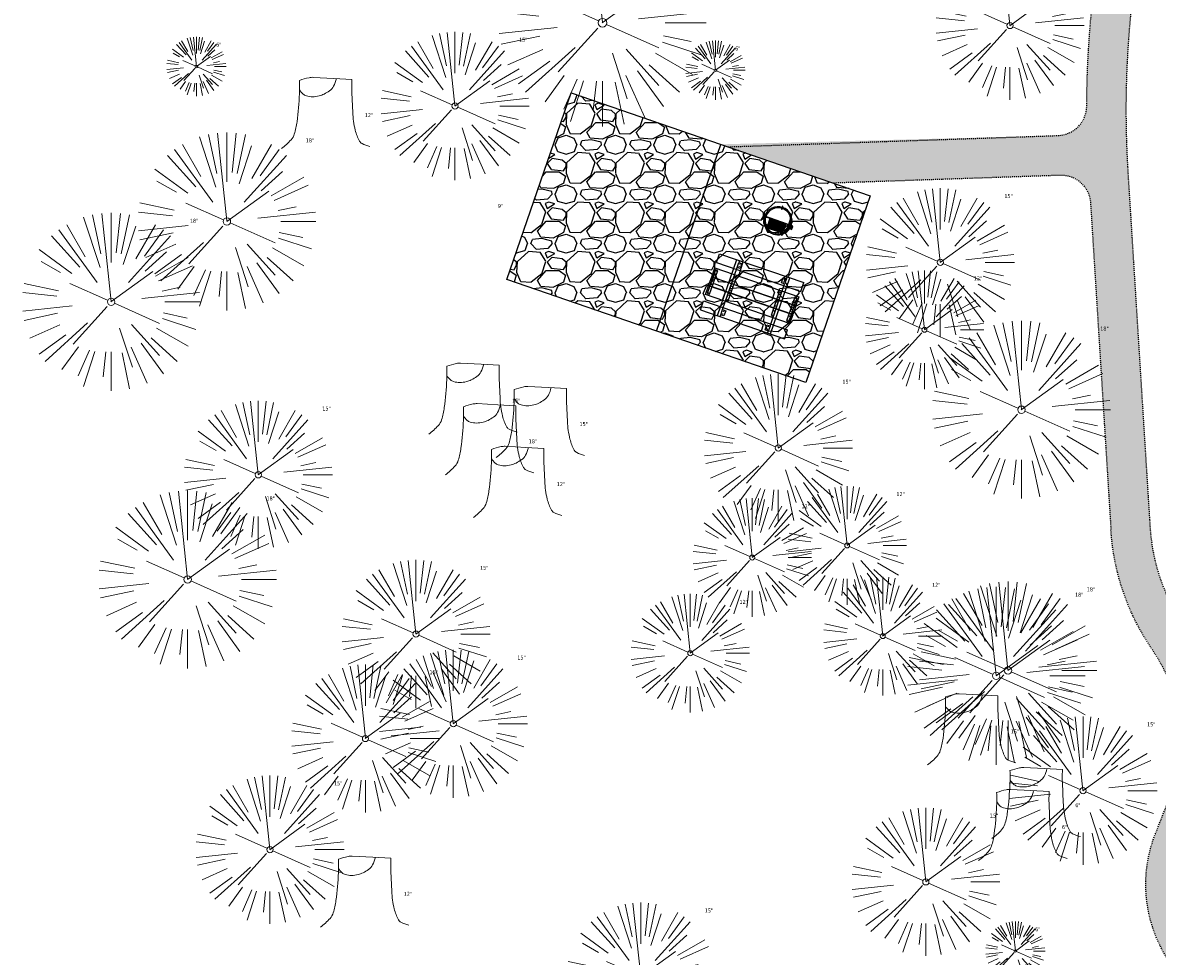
# Model space of a CAD drawing. Header units: feet. Extents: x 1133447 to 1140710, y 647622 to 649877.
# Tile 23 of 84: x 1134325 to 1134440, y 648928 to 649022. Entities that reach past the tile are written whole.
import ezdxf

# ---------------------------------------------------------------- set-up
doc = ezdxf.new("R2010")
doc.units = ezdxf.units.FT
doc.header["$MEASUREMENT"] = 0
doc.linetypes.add('RAD', pattern=[0.13, 0.08, -0.05])
for name, color, linetype, lineweight in [('-ANGLE-IRON', 8, 'Continuous', 25), ('V-SITE-VEGE', 8, 'Continuous', 18), ('V-SITE-VEGE-TEXT', 8, 'Continuous', 18)]:
    doc.layers.add(name, color=color, linetype=linetype, lineweight=lineweight)
for name, color, linetype in [('-BOLTS-LAGS-SCREWS', 7, 'Continuous'), ('-CONCRETE', 9, 'Continuous'), ('-HARDWARE', 7, 'Continuous'), ('-TIMBER', 5, 'Continuous'), ('C-CAMPSITE-PADS', 6, 'Continuous'), ('C-SWLK-GRVL', 6, 'RAD'), ('C-SWLK-GRVL-PATT', 8, 'Continuous'), ('G-XREF', 7, 'Continuous')]:
    doc.layers.add(name, color=color, linetype=linetype)
doc.styles.add('SEI-Dim & Leader', font='tahoma.ttf')
pattern_1 = [(228.012787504, (3.6, 5), (-40.00000000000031, -45.00000000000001), [0.67268, -66.5954402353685]), (184.969740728, (3.15, 4.5), (59.99999999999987, 5.000000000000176), [1.15434, -114.27962380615]), (132.510447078, (2, 4.4), (50.00000000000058, -54.99999999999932), [0.8139400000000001, -80.5801629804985]), (267.273689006, (0.05, 3.15), (5.000000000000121, 100.0000000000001), [1.05119, -104.067790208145]), (292.833654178, (0, 2.1), (-24.99999999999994, 60.00000000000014), [1.030775, -102.0468656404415]), (357.273689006, (0.4, 1.15), (-100.0000000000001, 5.000000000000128), [1.05119, -104.067790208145]), (37.6942404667, (1.45, 1.1), (-64.99999999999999, -49.99999999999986), [1.390145, -137.62424274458]), (72.2553283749, (2.55, 1.95), (35.00000000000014, 110), [1.31244, -129.9316074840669]), (121.429565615, (2.95, 3.2), (-40.0000000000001, 64.99999999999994), [1.05475, -104.420365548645]), (175.236358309, (2.4, 4.1), (54.99999999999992, -5.00000000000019), [1.20416, -59.0038128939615]), (222.397437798, (1.2, 4.2), (-59.99999999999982, -54.99999999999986), [1.55724, -154.1668750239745]), (138.814074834, (5, 3.1), (-35.00000000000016, 30), [0.5315049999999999, -52.61922406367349]), (171.46923439, (4.600000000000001, 3.45), (64.99999999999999, -9.999999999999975), [1.011185, -100.107557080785]), (225, (3.6, 3.6), (-5.551115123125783e-16, -4.999999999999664), [0.707105, -6.3639628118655]), (203.198590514, (3.25, 4.2), (24.99999999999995, 9.999999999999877), [0.38079, -37.6980755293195]), (291.801409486, (2.9, 4.050000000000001), (-4.99999999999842, 15.00000000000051), [0.538515, -26.3873090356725]), (30.96375653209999, (3.1, 3.55), (15.00000000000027, 9.999999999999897), [0.874645, -28.2801144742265]), (161.565051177, (3.85, 4), (10.00000000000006, -4.999999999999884), [0.632455, -15.178933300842]), (16.389540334, (0, 4.050000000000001), (49.99999999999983, 15.00000000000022), [0.886, -87.714225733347]), (70.3461759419, (0.8500000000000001, 4.3), (-20.0000000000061, -55.00000000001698), [0.7433049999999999, -73.58703873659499]), (293.198590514, (3.85, 5), (-9.999999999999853, 24.99999999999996), [0.761575, -37.3172905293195]), (343.610459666, (4.149999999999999, 4.3), (-49.99999999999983, 15.00000000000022), [0.8859999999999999, -87.71422573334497]), (339.44395478, (0, 0.95), (-25.00000000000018, 10.00000000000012), [0.8543999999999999, -41.86561872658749]), (294.775140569, (0.8, 0.65), (-25.00000000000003, 55.00000000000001), [0.71589, -70.87321531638]), (66.8014094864, (3.9, 0), (9.999999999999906, 24.99999999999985), [0.761575, -37.3172905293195]), (17.3540246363, (4.2, 0.7000000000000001), (-64.99999999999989, -19.99999999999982), [0.838155, -82.97711807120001]), (69.44395478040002, (1.45, 0), (-10.00000000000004, -24.99999999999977), [0.4272, -42.29281872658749]), (101.309932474, (3.6, 0), (-4.999999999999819, 20.00000000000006), [0.25495, -25.240147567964]), (165.963756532, (3.55, 0.25), (14.99999999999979, -5.000000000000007), [1.030775, -19.5847531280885]), (186.009005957, (2.55, 0.5), (50.00000000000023, 4.999999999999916), [0.9552499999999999, -94.56961587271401]), (303.690067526, (3.1, 3.1), (-4.999999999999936, 9.999999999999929), [0.7211099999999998, -17.30664637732]), (353.157226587, (3.5, 2.5), (85.00000000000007, -10.00000000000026), [1.25897, -124.6378131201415]), (60.9453959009, (4.75, 2.35), (-19.99999999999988, -34.99999999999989), [0.51478, -50.963370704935]), (90, (5, 2.8), (-4.999999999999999, 5), [0.3, -4.699999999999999]), (120.256437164, (2.45, 0.65), (20.00000000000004, -35.00000000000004), [0.69462, -68.76759994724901]), (48.01278750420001, (2.1, 1.25), (40, 44.99999999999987), [1.34536, -65.92276023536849]), (0, (3, 2.25), (5, 5), [1.3, -3.7]), (325.3048464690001, (4.3, 2.25), (50.0000000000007, -34.99999999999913), [0.7905699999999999, -78.26637150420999]), (254.054604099, (4.95, 1.8), (-5.000000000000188, -20.00000000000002), [0.72801, -35.6725394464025]), (207.645975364, (4.75, 1.1), (-94.99999999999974, -50.00000000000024), [1.185325, -117.347370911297]), (175.42607874, (3.7, 0.55), (-64.99999999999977, 5.000000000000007), [1.253995, -124.1453670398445])]

# ---------------------------------------------------------------- blocks, each defined once
blk = doc.blocks.new('V-SITE-VEGE-Coniferious Tree 2')
at = {"color": 0, "linetype": 'ByBlock'}
for p, q in [((-0.0003172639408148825, 0.0025937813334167), (-0.05229705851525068, 0.4972664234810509)), ((-3.601054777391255e-05, 0.2219193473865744), (-3.601054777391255e-05, 0.5000060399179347)), ((0.02890183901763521, 0.2753366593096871), (0.05222503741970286, 0.4972664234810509)), ((-0.06264093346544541, 0.1926377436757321), (-0.1545378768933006, 0.4755369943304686)), ((-0.0574950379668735, 0.2703678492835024), (-0.1039851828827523, 0.4890788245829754)), ((0.0571938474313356, 0.2692740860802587), (0.1039131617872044, 0.4890788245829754)), ((-0.07913071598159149, 0.1088658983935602), (-0.2939353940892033, 0.4045257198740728)), ((-0.1460065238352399, 0.2528363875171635), (-0.2500390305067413, 0.4330260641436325)), ((0.06850648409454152, 0.2109817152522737), (0.1382469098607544, 0.425630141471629)), ((0.139142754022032, 0.2410654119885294), (0.2499670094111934, 0.4330260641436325)), ((0.1868724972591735, 0.2572635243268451), (0.2938633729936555, 0.4045257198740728)), ((-0.1756943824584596, 0.1950752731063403), (-0.3346129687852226, 0.3715878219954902)), ((0.09777767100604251, 0.108636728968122), (0.3345409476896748, 0.3715878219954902)), ((-0.2201011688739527, 0.1598873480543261), (-0.4045617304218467, 0.2938993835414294)), ((0.1919663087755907, 0.1728666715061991), (0.3115823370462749, 0.2805763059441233)), ((-0.2844040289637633, 0.1641894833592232), (-0.393144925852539, 0.2269610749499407)), ((0.2487690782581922, 0.143647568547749), (0.4329900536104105, 0.2500030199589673)), ((-0.0009318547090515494, -0.0006770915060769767), (0.2349564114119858, 0.1707208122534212)), ((0.2658942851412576, 0.1183972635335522), (0.4567507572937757, 0.2033670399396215)), ((-0.2961437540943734, 0.06292784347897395), (-0.4891148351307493, 0.1039491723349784)), ((-0.01992166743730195, 0.008854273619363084), (-0.2318825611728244, 0.1032199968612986)), ((0.2872695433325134, 0.06106323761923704), (0.3884790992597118, 0.08257391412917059)), ((-0.3060292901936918, 0.03215663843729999), (-0.4973024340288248, 0.05226104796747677)), ((0.173080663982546, 0.01818771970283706), (0.497230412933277, 0.05226104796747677)), ((0.3024988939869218, 0), (0.4999700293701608, 0)), ((-0.2182782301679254, -0.02292736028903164), (-0.4973024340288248, -0.05226104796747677)), ((-0.02300503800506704, -0.02554197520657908), (-0.2137781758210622, -0.2373882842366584)), ((0.01849546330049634, -0.008260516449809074), (0.2719985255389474, -0.1211160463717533)), ((-0.302185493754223, -0.0642195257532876), (-0.4891148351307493, -0.1039491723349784)), ((0.2891445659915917, -0.09395946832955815), (0.4755009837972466, -0.1545018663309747)), ((0.2936342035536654, -0.06241742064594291), (0.4274066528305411, -0.09084484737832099)), ((-0.2881436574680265, -0.1282723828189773), (-0.4568227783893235, -0.2033670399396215)), ((-0.1320480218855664, -0.1188660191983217), (-0.3716238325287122, -0.3345769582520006)), ((0.04781873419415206, -0.1473038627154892), (0.1192466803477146, -0.3671294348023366)), ((0.1143820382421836, -0.1271057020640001), (0.2718110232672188, -0.301920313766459)), ((0.2555295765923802, -0.1475434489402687), (0.4329900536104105, -0.2500030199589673)), ((-0.254528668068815, -0.1848980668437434), (-0.4045617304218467, -0.2938993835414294)), ((0.2253521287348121, -0.2029399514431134), (0.3715518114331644, -0.3345769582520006)), ((-0.1842986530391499, -0.2536176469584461), (-0.2766747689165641, -0.3807650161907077)), ((-0.1213812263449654, -0.2725449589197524), (-0.1855903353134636, -0.4167758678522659)), ((0.1131111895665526, -0.2541280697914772), (0.2033310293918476, -0.4567867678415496)), ((0.1688618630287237, -0.2324611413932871), (0.2938633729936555, -0.4045257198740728)), ((-0.09098502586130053, -0.2799408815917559), (-0.1545378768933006, -0.4755369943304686)), ((-0.02966136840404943, -0.2817638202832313), (-0.04434904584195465, -0.4216092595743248)), ((-3.601054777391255e-05, -0.2817638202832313), (-3.601054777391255e-05, -0.5000060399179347)), ((0.06104806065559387, -0.2873055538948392), (0.1039131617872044, -0.4890788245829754))]:
    blk.add_line(p, q, dxfattribs=at)
blk.add_circle((-3.601054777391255e-05, 0), 0.02083358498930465)
blk = doc.blocks.new('V-SITE-VEGE-Stump')
for points in [[(-0.122905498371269, -0.01429599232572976, 0.05261256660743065), (-0.09863241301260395, 0.007697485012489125, 0.1061947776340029), (-0.09053039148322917, 0.02191696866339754, 0.04486152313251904), (-0.08374707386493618, 0.05273626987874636, 0.02007395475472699), (-0.07764030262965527, 0.1228815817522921, 0.01167487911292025), (-0.07732468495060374, 0.1363966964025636, 0.007866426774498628), (-0.07764030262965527, 0.1564565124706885)], [(-0.07764030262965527, 0.1564565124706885, -0.02766804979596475), (-0.05341885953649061, 0.1633605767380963, -0.0679781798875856), (-0.04316680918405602, 0.1642506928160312), (0.008593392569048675, 0.1616126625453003), (0.05395851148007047, 0.1590945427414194)], [(0.01506844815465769, 0.161253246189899, -0.08286378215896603), (0.008147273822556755, 0.1419669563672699, -0.1113242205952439), (-0.002098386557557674, 0.130555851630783, -0.03931328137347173), (-0.01592715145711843, 0.1222882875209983, -0.04919659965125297), (-0.02797848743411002, 0.1177254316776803, -0.06600187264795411), (-0.0446681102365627, 0.1155126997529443, -0.07018691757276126), (-0.06035359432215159, 0.1177254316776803, -0.1148593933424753), (-0.06850904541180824, 0.1222766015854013, -0.0759377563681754), (-0.07734269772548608, 0.1331671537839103)], [(0.05395851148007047, 0.1590945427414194, 0.004334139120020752), (0.05376627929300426, 0.1369184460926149, 0.00834373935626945), (0.05395851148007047, 0.1253997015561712), (0.05605689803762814, 0.07623641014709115, 0.04625247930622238), (0.06241632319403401, 0.03170819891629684, 0.06962485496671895), (0.07334360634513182, 0.00381048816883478, 0.1497246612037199), (0.07941695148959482, -0.001975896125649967, 0.05852299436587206), (0.09922370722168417, -0.009139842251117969)]]:
    blk.add_lwpolyline(points, format="xyb")
blk = doc.blocks.new('C_XBASE-PACTOLA_02403811')
at = {"layer": 'V-SITE-VEGE'}
for name, p, xscale, yscale, zscale in [('V-SITE-VEGE-Coniferious Tree 2', (1134383.723, 649022.379), 20.99974632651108, 20.99974632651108, 20.99974632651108), ('V-SITE-VEGE-Coniferious Tree 2', (1134424.956, 649022.09), 14.99981880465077, 14.99981880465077, 14.99981880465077), ('V-SITE-VEGE-Coniferious Tree 2', (1134368.792, 649013.945), 14.99981880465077, 14.99981880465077, 14.99981880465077), ('V-SITE-VEGE-Stump', (1134356.185, 649010.228), 40.31522404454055, 40.31522404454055, 40.31522404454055), ('V-SITE-VEGE-Coniferious Tree 2', (1134345.715, 649002.263), 17.99978256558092, 17.99978256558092, 17.99978256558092), ('V-SITE-VEGE-Coniferious Tree 2', (1134417.906, 648998.121), 14.99981880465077, 14.99981880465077, 14.99981880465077), ('V-SITE-VEGE-Coniferious Tree 2', (1134333.998, 648994.125), 17.99978256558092, 17.99978256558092, 17.99978256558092), ('V-SITE-VEGE-Coniferious Tree 2', (1134426.119, 648983.206), 17.99978256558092, 17.99978256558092, 17.99978256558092), ('V-SITE-VEGE-Stump', (1134371.09, 648981.304), 40.31522404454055, 40.31522404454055, 40.31522404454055), ('V-SITE-VEGE-Coniferious Tree 2', (1134401.517, 648979.326), 14.99981880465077, 14.99981880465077, 14.99981880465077), ('V-SITE-VEGE-Stump', (1134377.914, 648978.945), 40.31522404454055, 40.31522404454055, 40.31522404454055), ('V-SITE-VEGE-Coniferious Tree 2', (1134348.886, 648976.617), 14.99981880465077, 14.99981880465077, 14.99981880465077), ('V-SITE-VEGE-Stump', (1134372.779, 648977.201), 40.31522404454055, 40.31522404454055, 40.31522404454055), ('V-SITE-VEGE-Stump', (1134375.612, 648972.882), 40.31522404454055, 40.31522404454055, 40.31522404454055), ('V-SITE-VEGE-Coniferious Tree 2', (1134341.741, 648966.022), 17.99978256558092, 17.99978256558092, 17.99978256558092), ('V-SITE-VEGE-Coniferious Tree 2', (1134364.848, 648960.497), 14.99981880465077, 14.99981880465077, 14.99981880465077), ('V-SITE-VEGE-Coniferious Tree 2', (1134423.563, 648956.27), 17.99978256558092, 17.99978256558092, 17.99978256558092), ('V-SITE-VEGE-Coniferious Tree 2', (1134424.761, 648956.816), 17.99978256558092, 17.99978256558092, 17.99978256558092), ('V-SITE-VEGE-Coniferious Tree 2', (1134368.621, 648951.415), 14.99981880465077, 14.99981880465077, 14.99981880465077), ('V-SITE-VEGE-Coniferious Tree 2', (1134359.734, 648949.923), 14.99981880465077, 14.99981880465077, 14.99981880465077), ('V-SITE-VEGE-Stump', (1134421.559, 648947.832), 40.31522404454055, 40.31522404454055, 40.31522404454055), ('V-SITE-VEGE-Coniferious Tree 2', (1134432.351, 648944.648), 14.99981880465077, 14.99981880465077, 14.99981880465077), ('V-SITE-VEGE-Stump', (1134428.088, 648940.371), 40.31522404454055, 40.31522404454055, 40.31522404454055), ('V-SITE-VEGE-Coniferious Tree 2', (1134350.068, 648938.683), 14.99981880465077, 14.99981880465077, 14.99981880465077), ('V-SITE-VEGE-Stump', (1134426.739, 648938.156), 40.31522404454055, 40.31522404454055, 40.31522404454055), ('V-SITE-VEGE-Coniferious Tree 2', (1134416.445, 648935.418), 14.99981880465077, 14.99981880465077, 14.99981880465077), ('V-SITE-VEGE-Stump', (1134360.129, 648931.407), 40.31522404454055, 40.31522404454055, 40.31522404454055), ('V-SITE-VEGE-Coniferious Tree 2', (1134387.592, 648925.814), 14.99981880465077, 14.99981880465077, 14.99981880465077)]:
    blk.add_blockref(name, p, dxfattribs=dict(at, xscale=xscale, yscale=yscale, zscale=zscale))
at = {"layer": 'V-SITE-VEGE', "rotation": 8.537736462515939e-07}
for p, xscale, yscale, zscale in [((1134342.631, 649017.949), 5.999927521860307, 5.999927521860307, 5.999927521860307), ((1134395.156, 649017.566), 5.999927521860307, 5.999927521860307, 5.999927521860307), ((1134416.306, 648991.299), 11.99985504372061, 11.99985504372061, 11.99985504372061), ((1134408.483, 648969.464), 11.99985504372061, 11.99985504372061, 11.99985504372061), ((1134398.875, 648968.241), 11.99985504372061, 11.99985504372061, 11.99985504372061), ((1134412.086, 648960.284), 11.99985504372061, 11.99985504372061, 11.99985504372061), ((1134392.604, 648958.559), 11.99985504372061, 11.99985504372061, 11.99985504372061), ((1134425.508, 648928.418), 5.999927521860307, 5.999927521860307, 5.999927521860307)]:
    blk.add_blockref('V-SITE-VEGE-Coniferious Tree 2', p, dxfattribs=dict(at, xscale=xscale, yscale=yscale, zscale=zscale))
at = {"layer": 'V-SITE-VEGE-TEXT', "char_height": 0.4, "attachment_point": 7, "style": 'SEI-Dim & Leader'}
for s, insert in [('15"', (1134375.271453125, 649020.445)), ('6"', (1134344.62278125, 649019.949)), ('6"', (1134397.14778125, 649019.566)), ('12"', (1134359.662594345, 649012.828)), ('18"', (1134353.69034375, 649010.263)), ('15"', (1134424.385453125, 649004.621)), ('9"', (1134373.130671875, 649003.624)), ('18"', (1134341.97334375, 649002.125)), ('12"', (1134421.2895625, 648996.299)), ('18"', (1134434.09434375, 648991.206)), ('15"', (1134407.996453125, 648985.826)), ('15"', (1134374.567594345, 648983.904)), ('15"', (1134355.365453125, 648983.117)), ('15"', (1134381.391594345, 648981.5449999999)), ('18"', (1134376.256594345, 648979.801)), ('12"', (1134379.089594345, 648975.482)), ('18"', (1134349.71634375, 648974.022)), ('12"', (1134413.4665625, 648974.464)), ('12"', (1134403.8585625, 648973.241)), ('15"', (1134371.327453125, 648966.997)), ('12"', (1134417.0695625, 648965.284)), ('18"', (1134431.53834375, 648964.27)), ('18"', (1134432.73634375, 648964.816)), ('12"', (1134397.5875625, 648963.559)), ('15"', (1134375.100453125, 648957.915)), ('15"', (1134366.213453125, 648956.423)), ('15"', (1134425.036594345, 648950.432)), ('15"', (1134438.830453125, 648951.148)), ('15"', (1134356.547453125, 648945.183)), ('6"', (1134431.565594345, 648942.971)), ('15"', (1134422.924453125, 648941.918)), ('6"', (1134430.216594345, 648940.7559999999)), ('12"', (1134363.606594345, 648934.007)), ('15"', (1134394.071453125, 648932.314)), ('6"', (1134427.49978125, 648930.418))]:
    blk.add_mtext(s, dxfattribs=dict(at, insert=insert))
blk = doc.blocks.new('10FT_Precast Table')
at = {"layer": '-ANGLE-IRON'}
for p, q in [((-28.53399626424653, 27.12499979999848), (-28.53399626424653, 33.62500020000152)), ((-28.53399626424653, 33.62500020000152), (-24.53403626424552, 33.62500020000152)), ((-24.53403626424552, 33.62500020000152), (-24.53403626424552, 27.12499979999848)), ((28.46604333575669, 27.12499979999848), (28.46604333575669, 33.62500020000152)), ((28.46604333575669, 33.62500020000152), (32.4660033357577, 33.62500020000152)), ((32.4660033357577, 33.62500020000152), (32.4660033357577, 27.12499979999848)), ((-49.49999999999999, 15.84066587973), (-52.49999999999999, 15.84066587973)), ((-52.49999999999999, 15.84066587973), (-52.49999999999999, -14.65933416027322)), ((-49.49999999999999, -14.65933416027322), (-49.49999999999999, 15.84066587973)), ((-24.53403626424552, 27.12499979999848), (-28.53399626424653, 27.12499979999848)), ((-25.53399626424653, 15.8406658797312), (-28.53399626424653, 15.8406658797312)), ((-28.53399626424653, 15.8406658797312), (-28.53399626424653, -14.65933416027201)), ((-25.53399626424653, -14.65933416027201), (-25.53399626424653, 15.8406658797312)), ((32.4660033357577, 27.12499979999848), (28.46604333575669, 27.12499979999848)), ((32.4660033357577, 15.84066587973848), (29.4660033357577, 15.84066587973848)), ((29.4660033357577, 15.84066587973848), (29.4660033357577, -14.65933416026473)), ((32.4660033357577, -14.65933416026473), (32.4660033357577, 15.84066587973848)), ((52.50000000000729, 15.8406658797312), (49.50000000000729, 15.8406658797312)), ((49.50000000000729, 15.8406658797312), (49.50000000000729, -14.65933416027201)), ((52.50000000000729, -14.65933416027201), (52.50000000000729, 15.8406658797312)), ((-52.49999999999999, -14.65933416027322), (-49.49999999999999, -14.65933416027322)), ((-28.53399626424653, -14.65933416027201), (-25.53399626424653, -14.65933416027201)), ((-28.53399626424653, -33.62500019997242), (-28.53399626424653, -27.12499979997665)), ((-28.53399626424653, -27.12499979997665), (-24.53403626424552, -27.12499979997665)), ((-24.53403626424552, -27.12499979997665), (-24.53403626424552, -33.62500019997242)), ((28.46604333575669, -33.62500019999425), (28.46604333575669, -27.1249997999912)), ((28.46604333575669, -27.1249997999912), (32.4660033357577, -27.1249997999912)), ((29.4660033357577, -14.65933416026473), (32.4660033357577, -14.65933416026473)), ((32.4660033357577, -27.1249997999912), (32.4660033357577, -33.62500019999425)), ((49.50000000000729, -14.65933416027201), (52.50000000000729, -14.65933416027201)), ((-24.53403626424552, -33.62500019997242), (-28.53399626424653, -33.62500019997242)), ((32.4660033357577, -33.62500019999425), (28.46604333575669, -33.62500019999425))]:
    blk.add_line(p, q, dxfattribs=at)
at = {"layer": '-BOLTS-LAGS-SCREWS'}
for centre in [(-26.53401626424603, 32.12500020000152), (-26.53401626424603, 28.62499979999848), (30.46602333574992, 32.12500020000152), (30.46602333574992, 28.62499979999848), (-50.99999999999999, 14.84066987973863), (-27.03399626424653, 14.84066987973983), (30.9660033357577, 14.84066987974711), (51.00000000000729, 14.84066987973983), (-50.99999999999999, 9.340670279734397), (-50.99999999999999, 3.340670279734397), (-27.03399626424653, 9.340670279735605), (-27.03399626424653, 3.340670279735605), (30.9660033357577, 9.34067027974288), (30.9660033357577, 3.340670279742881), (51.00000000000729, 9.340670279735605), (51.00000000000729, 3.340670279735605), (-50.99999999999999, -2.159338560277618), (-50.99999999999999, -8.159338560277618), (-50.99999999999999, -13.65933816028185), (-27.03399626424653, -2.15933856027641), (-27.03399626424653, -8.15933856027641), (-27.03399626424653, -13.65933816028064), (30.9660033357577, -2.159338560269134), (30.9660033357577, -8.159338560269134), (30.9660033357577, -13.65933816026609), (51.00000000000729, -2.15933856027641), (51.00000000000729, -8.15933856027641), (51.00000000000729, -13.65933816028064), (-26.53401626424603, -28.62499979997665), (-26.53401626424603, -32.12500019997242), (30.46602333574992, -28.6249997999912), (30.46602333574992, -32.12500019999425)]:
    blk.add_circle(centre, 0.15625000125, dxfattribs=at)
at = {"layer": '-CONCRETE'}
for p, q in [((-32.03399630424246, -35.99999999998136), (-32.03399630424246, 35.99999999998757)), ((-28.53399626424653, 35.99999999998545), (-28.53399626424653, 33.62500020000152)), ((32.4660033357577, 36), (32.4660033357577, 33.62500020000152)), ((35.96600337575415, -35.99999999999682), (35.96600337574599, 35.99999999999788)), ((-28.53399626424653, -27.12499979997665), (-28.53399626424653, 27.12499979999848)), ((32.4660033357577, -27.1249997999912), (32.4660033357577, 27.12499979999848)), ((-28.53399626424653, -35.99999999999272), (-28.53399626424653, -33.62500019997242)), ((32.4660033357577, -33.62500019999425), (32.4660033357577, -36))]:
    blk.add_line(p, q, dxfattribs=at)
at = {"layer": '-TIMBER'}
for p, q in [((-53.99999999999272, 24.74999999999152), (-54, 35.99999999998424)), ((-54, 35.99999999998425), (54, 36.0000000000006)), ((54.00000000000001, 24.75000000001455), (54.00000000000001, 36)), ((-54, 24.74999999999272), (53.99999999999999, 24.74999999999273)), ((-53.99999999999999, 6.465667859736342), (-53.99999999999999, 17.71566785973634)), ((-53.99999999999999, 17.71566785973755), (54, 17.71566785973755)), ((54.00000000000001, 17.71566785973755), (54.00000000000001, 6.46566785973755)), ((-53.99999999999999, 6.46566785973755), (54, 6.46566785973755)), ((-53.99999999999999, -5.034336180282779), (-53.99999999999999, 6.215667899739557)), ((-53.99999999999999, 6.215667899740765), (54, 6.215667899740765)), ((54.00000000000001, 6.215667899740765), (54.00000000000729, -5.034336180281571)), ((54.00000000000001, -5.034336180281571), (-53.99999999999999, -5.034336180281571)), ((-53.99999999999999, -16.53433614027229), (-53.99999999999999, -5.28433614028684)), ((54.00000000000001, -5.284336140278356), (-53.99999999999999, -5.284336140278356)), ((54.00000000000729, -5.28433614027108), (54.00000000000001, -16.53433614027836)), ((54.00000000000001, -16.53433614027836), (-53.99999999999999, -16.53433614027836)), ((-54, -35.99999999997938), (-53.99999999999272, -24.74999999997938)), ((-54, -24.74999999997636), (53.99999999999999, -24.75000000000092)), ((54.00000000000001, -36), (54.00000000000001, -24.75)), ((-54, -35.99999999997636), (53.99999999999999, -36.00000000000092))]:
    blk.add_line(p, q, dxfattribs=at)
blk = doc.blocks.new('*X439')
at = {"color": 0}
for p, q in [((146.0622026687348, 353.5980429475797), (146.1426743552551, 353.6785146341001)), ((146.0622026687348, 352.8909361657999), (146.8122026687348, 353.6409361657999)), ((146.0622026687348, 352.5373827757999), (146.8122026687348, 353.2873827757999)), ((146.0622026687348, 351.8302759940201), (146.8122026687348, 352.5802759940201)), ((146.0622026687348, 351.4767226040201), (146.8122026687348, 352.2267226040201)), ((146.0622026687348, 350.7696158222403), (146.8122026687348, 351.5196158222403)), ((146.3246548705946, 350.6785146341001), (146.8122026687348, 351.1660624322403))]:
    blk.add_line(p, q, dxfattribs=at)
blk = doc.blocks.new('Pilot Rocks FS-30_18_PA')
at = {"layer": '-HARDWARE'}
for p, q in [((-8.817777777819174, 0.04421580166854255), (-17.86666666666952, 0.04421580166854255)), ((-17.86666666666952, 0.04421580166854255), (-12.77892653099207, 0.04421580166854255)), ((-10.20000000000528, 0.04421580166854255), (10.19999999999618, 0.04421580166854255)), ((8.817777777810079, 0.04421580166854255), (17.86666666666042, 0.04421580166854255)), ((12.77892653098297, 0.04421580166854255), (17.86666666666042, 0.04421580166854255)), ((-18.93333333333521, -4.555784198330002), (-18.93333333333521, -1.355784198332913)), ((-18.93333333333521, -1.355784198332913), (-18.86666666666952, -1.355784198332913)), ((-18.86666666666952, -1.355784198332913), (-18.86666666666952, -0.9557841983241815)), ((-18.86666666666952, -1.355784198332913), (-18.86666666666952, -0.9557841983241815)), ((-18.20000000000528, -1.355784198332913), (-18.20000000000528, -0.9557841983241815)), ((-18.20000000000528, -0.9557841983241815), (-18.20000000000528, -1.355784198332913)), ((-18.20000000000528, -1.355784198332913), (-18.13333333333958, -1.355784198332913)), ((-18.13333333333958, -1.355784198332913), (-18.13333333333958, -4.555784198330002)), ((-8.817777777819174, -0.6224508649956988), (-17.86666666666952, -0.6224508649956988)), ((-13.33940419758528, -0.6224508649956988), (-17.86666666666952, -0.6224508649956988)), ((-10.20000000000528, -0.6224508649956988), (10.19999999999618, -0.6224508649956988)), ((-10.20000000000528, -0.6224508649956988), (-10.20000000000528, -11.31238912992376)), ((-10.20000000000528, -11.31238912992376), (-10.20000000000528, -14.84572246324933)), ((-10.20000000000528, -13.68324198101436), (-10.20000000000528, -14.84572246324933)), ((-9.533333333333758, -0.6224508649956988), (-9.533333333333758, -11.31238912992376)), ((-9.533333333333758, -11.31238912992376), (-9.533333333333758, -14.84572246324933)), ((-9.533333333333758, -11.64572246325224), (9.533333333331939, -11.64572246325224)), ((-9.533333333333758, -12.31238912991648), (9.533333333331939, -12.31238912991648)), ((-8.817777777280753, -0.6224508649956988), (-8.817777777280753, -11.64572246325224)), ((-8.284444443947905, -0.6224508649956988), (-8.284444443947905, -11.64572246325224)), ((-7.502222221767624, -0.6224508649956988), (-7.502222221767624, -11.64572246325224)), ((-6.9688888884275, -0.6224508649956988), (-6.9688888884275, -11.64572246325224)), ((-6.18666666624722, -0.6224508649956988), (-6.18666666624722, -11.64572246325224)), ((-5.653333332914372, -0.6224508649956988), (-5.653333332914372, -11.64572246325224)), ((-4.871111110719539, -0.6224508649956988), (-4.871111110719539, -11.64572246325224)), ((-4.337777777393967, -0.6224508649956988), (-4.337777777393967, -11.64572246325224)), ((-3.555555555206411, -0.6224508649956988), (-3.555555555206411, -11.64572246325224)), ((-3.022222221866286, -0.6224508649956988), (-3.022222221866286, -11.64572246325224)), ((-2.23999999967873, -0.6224508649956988), (-2.23999999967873, -11.64572246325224)), ((-1.706666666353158, -0.6224508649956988), (-1.706666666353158, -11.64572246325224)), ((-0.9244444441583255, -0.6224508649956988), (-0.9244444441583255, -11.64572246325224)), ((-0.3911111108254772, -0.6224508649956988), (-0.3911111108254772, -11.64572246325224)), ((0.3911111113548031, -0.6224508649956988), (0.3911111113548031, -11.64572246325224)), ((0.9244444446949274, -0.6224508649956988), (0.9244444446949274, -11.64572246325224)), ((1.706666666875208, -0.6224508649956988), (1.706666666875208, -11.64572246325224)), ((2.240000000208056, -0.6224508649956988), (2.240000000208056, -11.64572246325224)), ((3.022222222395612, -0.6224508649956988), (3.022222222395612, -11.64572246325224)), ((3.555555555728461, -0.6224508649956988), (3.555555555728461, -11.64572246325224)), ((4.337777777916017, -0.6224508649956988), (4.337777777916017, -11.64572246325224)), ((4.871111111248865, -0.6224508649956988), (4.871111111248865, -11.64572246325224)), ((5.653333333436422, -0.6224508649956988), (5.653333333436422, -11.64572246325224)), ((6.18666666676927, -0.6224508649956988), (6.18666666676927, -11.64572246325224)), ((6.968888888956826, -0.6224508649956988), (6.968888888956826, -11.64572246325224)), ((7.502222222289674, -0.6224508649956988), (7.502222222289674, -11.64572246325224)), ((8.28444444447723, -0.6224508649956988), (8.28444444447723, -11.64572246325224)), ((8.817777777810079, -0.6224508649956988), (8.817777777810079, -11.64572246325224)), ((17.86666666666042, -0.6224508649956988), (8.817777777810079, -0.6224508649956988)), ((9.533333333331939, -0.6224508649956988), (9.533333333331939, -11.31238912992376)), ((9.533333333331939, -11.31238912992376), (9.533333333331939, -14.84572246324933)), ((10.19999999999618, -0.6224508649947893), (10.19999999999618, -11.31238912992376)), ((10.19999999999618, -11.31238912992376), (10.19999999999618, -14.84572246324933)), ((10.19999999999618, -14.84572246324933), (10.19999999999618, -13.68324198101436)), ((18.13333333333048, -4.555784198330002), (18.13333333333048, -1.355784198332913)), ((18.13333333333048, -1.355784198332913), (18.19999999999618, -1.355784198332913)), ((18.93333333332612, -4.555784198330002), (18.13333333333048, -4.555784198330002)), ((18.19999999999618, -1.355784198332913), (18.19999999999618, -0.9557841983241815)), ((18.19999999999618, -1.355784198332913), (18.19999999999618, -0.9557841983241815)), ((18.86666666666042, -1.355784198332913), (18.86666666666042, -0.9557841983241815)), ((18.86666666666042, -0.9557841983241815), (18.86666666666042, -1.355784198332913)), ((18.86666666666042, -1.355784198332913), (18.93333333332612, -1.355784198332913)), ((18.93333333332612, -1.355784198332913), (18.93333333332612, -4.555784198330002)), ((-9.533333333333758, -14.84572246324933), (-9.533333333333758, -14.47618734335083)), ((9.533333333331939, -14.47618734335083), (9.533333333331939, -14.84572246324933))]:
    blk.add_line(p, q, dxfattribs=at)
at = {"layer": '-HARDWARE', "flags": 128}
for points in [[(0.04426932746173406, 18.18944163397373, 1), (-0.6223972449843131, 18.18908719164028), (-0.6206959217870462, 14.98908764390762, 1), (0.04597065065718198, 14.98944208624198), (0.04426932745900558, 18.18944163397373)], [(-11.77825193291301, -8.933957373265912, -1), (-11.29140720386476, -9.3893985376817), (-13.47752479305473, -11.72625323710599, -1), (-13.96436952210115, -11.27081207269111), (-11.77825193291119, -8.93395737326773)], [(11.77825193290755, -8.933957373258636, 1), (11.29140720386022, -9.389398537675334), (13.47752479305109, -11.72625323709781, 1), (13.96436952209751, -11.27081207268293), (11.77825193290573, -8.933957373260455)]]:
    blk.add_lwpolyline(points, format="xyb", dxfattribs=at)
at = {"layer": '-HARDWARE'}
for points in [[(-18.93333333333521, -4.555784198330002), (-18.93333333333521, -1.355784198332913), (-18.13333333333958, -1.355784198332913), (-18.13333333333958, -4.555784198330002)], [(-7.502222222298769, -11.64572246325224), (-8.28444444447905, -11.64572246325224), (-8.28444444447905, -0.6224508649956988), (-7.502222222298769, -0.6224508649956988)], [(-6.186666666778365, -11.64572246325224), (-6.968888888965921, -11.64572246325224), (-6.968888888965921, -0.6224508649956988), (-6.186666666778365, -0.6224508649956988)], [(-4.87111111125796, -11.64572246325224), (-5.653333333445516, -11.64572246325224), (-5.653333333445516, -0.6224508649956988), (-4.87111111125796, -0.6224508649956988)], [(-3.555555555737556, -11.64572246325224), (-4.337777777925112, -11.64572246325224), (-4.337777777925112, -0.6224508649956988), (-3.555555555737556, -0.6224508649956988)], [(-2.240000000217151, -11.64572246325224), (-3.022222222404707, -11.64572246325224), (-3.022222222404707, -0.6224508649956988), (-2.240000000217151, -0.6224508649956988)], [(-0.9244444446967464, -11.64572246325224), (-1.706666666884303, -11.64572246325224), (-1.706666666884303, -0.6224508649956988), (-0.9244444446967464, -0.6224508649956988)], [(-0.3911111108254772, -11.64572246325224), (0.3911111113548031, -11.64572246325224), (0.3911111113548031, -0.6224508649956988), (-0.3911111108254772, -0.6224508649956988)], [(0.9244444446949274, -11.64572246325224), (1.706666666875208, -11.64572246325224), (1.706666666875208, -0.6224508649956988), (0.9244444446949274, -0.6224508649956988)], [(2.240000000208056, -11.64572246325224), (3.022222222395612, -11.64572246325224), (3.022222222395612, -0.6224508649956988), (2.240000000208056, -0.6224508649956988)], [(3.555555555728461, -11.64572246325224), (4.337777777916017, -11.64572246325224), (4.337777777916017, -0.6224508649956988), (3.555555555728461, -0.6224508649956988)], [(4.871111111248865, -11.64572246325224), (5.653333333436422, -11.64572246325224), (5.653333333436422, -0.6224508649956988), (4.871111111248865, -0.6224508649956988)], [(6.18666666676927, -11.64572246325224), (6.968888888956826, -11.64572246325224), (6.968888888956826, -0.6224508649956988), (6.18666666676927, -0.6224508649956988)], [(7.502222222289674, -11.64572246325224), (8.28444444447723, -11.64572246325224), (8.28444444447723, -0.6224508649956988), (7.502222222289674, -0.6224508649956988)], [(18.93333333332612, -4.555784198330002), (18.93333333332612, -1.355784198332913), (18.13333333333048, -1.355784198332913), (18.13333333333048, -4.555784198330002)]]:
    blk.add_lwpolyline(points, close=True, dxfattribs=at)
for centre, radius, start, end in [((0, 9.094947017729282e-13), 17.06666666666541, 0.1484403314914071, 179.8515596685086), ((0, 0), 15.73333333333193, 0.1610200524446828, 179.8389799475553), ((-17.86666666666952, -0.9557841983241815), 1, 90, 180), ((-17.86666666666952, -0.9557841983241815), 1, 90, 180), ((17.86666666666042, -0.9557841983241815), 1, 0, 90), ((17.86666666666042, -0.9557841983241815), 1, 0, 90), ((-17.86666666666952, -0.9557841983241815), 0.3333333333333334, 90, 180), ((-17.86666666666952, -0.9557841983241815), 0.3333333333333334, 90, 180), ((0, 9.094947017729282e-13), 17.06666666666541, 182.0901397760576, 220.7490543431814), ((0, 0), 15.73333333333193, 182.2673591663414, 220.2247561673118), ((-9.094947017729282e-13, 1.818989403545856e-12), 17.06666666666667, 220.7490543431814, 233.2977773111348), ((-9.094947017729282e-13, 1.818989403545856e-12), 15.73333333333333, 220.2247561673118, 229.5860659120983), ((-9.866666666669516, -11.64572246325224), 0.3333333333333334, 0, 180), ((-9.094947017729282e-13, 1.818989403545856e-12), 15.73333333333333, 232.7040475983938, 307.2959524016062), ((9.866666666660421, -11.64572246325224), 0.3333333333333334, 0, 180), ((-9.094947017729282e-13, 1.818989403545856e-12), 15.73333333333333, 310.4139340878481, 319.7752438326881), ((-6.821210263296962e-11, 6.548361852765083e-11), 17.06666666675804, 306.7022226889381, 319.2509456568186), ((0, 0), 15.73333333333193, 319.7752438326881, 357.7326408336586), ((0, 9.094947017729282e-13), 17.06666666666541, 319.2509456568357, 357.9098602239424), ((17.86666666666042, -0.9557841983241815), 0.3333333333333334, 0, 90), ((17.86666666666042, -0.9557841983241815), 0.3333333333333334, 0, 90), ((-9.866666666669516, -14.84572246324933), 0.3333333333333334, 180, 0), ((-9.866666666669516, -14.84572246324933), 0.3333333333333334, 180, 0), ((-9.094947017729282e-13, 1.818989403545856e-12), 17.06666666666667, 236.0413981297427, 303.9586018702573), ((9.866666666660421, -14.84572246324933), 0.3333333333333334, 180, 0), ((9.866666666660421, -14.84572246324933), 0.3333333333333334, 180, 0)]:
    blk.add_arc(centre, radius, start, end, dxfattribs=at)
at = {"layer": '-HARDWARE', "rotation": 180}
for p, xscale, yscale, zscale in [((137.6663495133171, 372.583162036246), 1.066666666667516, 1.066666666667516, 1.066666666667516), ((-137.6663495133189, 372.583162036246), -1.066666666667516, 1.066666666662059, 1.066666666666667)]:
    blk.add_blockref('*X439', p, dxfattribs=dict(at, xscale=xscale, yscale=yscale, zscale=zscale))
blk = doc.blocks.new('C_PBASE-PACTOLA_02403811')
at = {"layer": 'C-CAMPSITE-PADS'}
blk.add_lwpolyline([(1134374.04862245, 648996.3735892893), (1134380.565108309, 649015.2821961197), (1134410.818879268, 649004.8558187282), (1134404.302393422, 648985.9472119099)], close=True, dxfattribs=at)
at = {"layer": 'C-SWLK-GRVL', "flags": 128}
for points in [[(1134515.801917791, 648989.2004602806), (1134528.51809844, 648999.6742896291, -0.4142135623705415), (1134535.556339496, 648998.9937289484), (1134540.042125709, 648993.5475768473, -0.2768597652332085), (1134540.804653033, 648988.4614401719, 0.01548046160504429), (1134527.749382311, 648953.8208523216, -0.124350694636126), (1134521.070339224, 648943.5569414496), (1134506.572578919, 648930.1459899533, 0.03970333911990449), (1134501.197764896, 648924.3178464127), (1134494.136157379, 648915.3233278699, -0.3346006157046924), (1134482.502472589, 648912.2356799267), (1134448.93629179, 648925.8904717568, -0.4109328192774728), (1134443.399896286, 648938.8174027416), (1134444.835329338, 648942.4625679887, 0.2500295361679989), (1134442.677586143, 648961.1639925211, -0.1364820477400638), (1134439.167762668, 648971.2919705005), (1134436.920544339, 649007.3117520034, -0.1651222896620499), (1134453.759212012, 649069.3634849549), (1134474.286828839, 649099.8716937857, -0.494522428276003), (1134521.882953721, 649102.7313442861), (1134533.498860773, 649089.2796134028, 0.04491381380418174), (1134546.38631418, 649076.8146462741, -0.3543479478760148), (1134550.337651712, 649058.3434381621), (1134549.784071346, 649057.2545665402, -0.4060480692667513), (1134546.132100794, 649055.2149796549), (1134537.86765222, 649057.4319270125, -0.02700540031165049), (1134533.661234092, 649058.8076071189)], [(1134396.422136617, 649009.8173778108), (1134429.829783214, 649010.9591222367, 0.403104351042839), (1134432.727291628, 649013.9456274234, -0.05765152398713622), (1134435.567253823, 649037.679906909, 0.4166443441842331), (1134433.321365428, 649041.3000230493), (1134411.366563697, 649046.3474417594, -0.08815083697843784), (1134407.502367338, 649047.9894985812)], [(1134406.987773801, 649006.1761351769), (1134430.013276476, 649006.9630579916, -0.4059939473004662), (1134433.109923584, 649004.1516106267), (1134435.175524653, 648971.0429009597)], [(1134457.839190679, 648902.0158719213), (1134457.200590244, 648905.4648476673, -0.1266767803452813), (1134457.853193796, 648914.9177311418, 0.3951805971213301), (1134456.136823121, 648918.642970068), (1134447.429028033, 648922.1853191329, -0.4109328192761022), (1134439.678074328, 648940.2830225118), (1134441.11350738, 648943.9281877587, 0.2500295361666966), (1134439.387312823, 648958.8893273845, -0.1364820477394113), (1134435.175524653, 648971.0429009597)]]:
    blk.add_lwpolyline(points, format="xyb", dxfattribs=at)
at = {"layer": 'Defpoints'}
blk.add_lwpolyline([(1134389.175507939, 648991.1604005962), (1134395.691993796, 649010.0690074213)], dxfattribs=at)
at = {"layer": '-HARDWARE', "xscale": 0.08333333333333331, "yscale": 0.08333333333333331, "zscale": 0.08333333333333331, "rotation": 340.9844780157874}
blk.add_blockref('Pilot Rocks FS-30_18_PA', (1134401.488744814, 649002.3360796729), dxfattribs=at)
at = {"xscale": 0.08333333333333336, "yscale": 0.08333333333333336, "zscale": 0.08333333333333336, "rotation": 340.984478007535}
blk.add_blockref('10FT_Precast Table', (1134398.85680859, 648994.6991034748), dxfattribs=at)
blk = doc.blocks.new('C_PHTCH-PACTOLA_02403811')
at = {"layer": 'C-SWLK-GRVL-PATT'}
h = blk.add_hatch(dxfattribs=at)
h.set_pattern_fill('GRAVEL', color=256, scale=5)
h.set_pattern_definition(pattern_1)
edge = h.paths.add_edge_path(flags=16)
edge.add_arc((1134548.490387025, 649097.0318955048), 40.99999999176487, 248.796184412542, 254.9838623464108)
edge.add_line((1134537.86765222, 649057.4319270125), (1134546.132100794, 649055.2149796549))
edge.add_arc((1134546.909374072, 649058.112538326), 3.000000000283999, 254.9838623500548, 343.3819296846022)
edge.add_line((1134549.784071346, 649057.2545665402), (1134550.337651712, 649058.3434381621))
edge.add_arc((1134536.966462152, 649065.141326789), 15.00000000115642, 333.0512984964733, 411.0980064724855)
edge.add_arc((1134609.185327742, 649154.6367762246), 100.0000000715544, 220.8114317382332, 231.0980064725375, ccw=False)
edge.add_line((1134533.498860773, 649089.2796134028), (1134521.882953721, 649102.7313442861))
edge.add_arc((1134499.177013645, 649083.1241954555), 30.00000000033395, 40.81143173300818, 146.0651440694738)
edge.add_line((1134474.286828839, 649099.8716937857), (1134453.759212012, 649069.3634849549))
edge.add_arc((1134536.7264947, 649013.5384905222), 100.0000000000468, 146.065144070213, 183.5699678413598)
edge.add_line((1134436.920544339, 649007.3117520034), (1134439.167762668, 648971.2919705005))
edge.add_arc((1134459.128952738, 648972.5373182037), 19.99999999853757, 183.5699678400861, 214.657273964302)
edge.add_arc((1134426.226219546, 648949.7906668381), 19.99999999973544, -21.49407086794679, 34.65727396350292, ccw=False)
edge.add_line((1134444.835329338, 648942.4625679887), (1134443.399896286, 648938.8174027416))
edge.add_arc((1134452.704451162, 648935.1533533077), 9.999999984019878, 158.5059290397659, 247.8634065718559)
edge.add_line((1134448.93629179, 648925.8904717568), (1134482.502472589, 648912.2356799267))
edge.add_arc((1134486.270631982, 648921.4985614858), 9.999999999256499, 247.8634064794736, 321.8644980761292)
edge.add_line((1134494.136157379, 648915.3233278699), (1134501.197764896, 648924.3178464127))
edge.add_arc((1134540.525391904, 648893.4416783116), 50.00000002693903, 132.7699397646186, 141.8644980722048, ccw=False)
edge.add_line((1134506.572578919, 648930.1459899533), (1134521.070339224, 648943.5569414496))
edge.add_arc((1134504.093932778, 648961.9090972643), 24.99999997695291, 312.7699396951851, 341.1234729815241)
edge.add_arc((1135093.567282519, 648760.3570264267), 597.978384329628, 157.575895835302, 161.1234729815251, ccw=False)
edge.add_arc((1134536.182724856, 648990.3687366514), 4.99999999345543, 337.5758958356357, 399.4769718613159)
edge.add_line((1134540.042125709, 648993.5475768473), (1134535.556339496, 648998.9937289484))
edge.add_arc((1134531.696938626, 648995.8148887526), 5.000000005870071, 39.47697174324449, 129.4769716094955)
edge.add_line((1134528.51809844, 648999.6742896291), (1134515.801917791, 648989.2004602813))
edge.add_line((1134515.801917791, 648989.2004602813), (1134511.293630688, 648990.6693089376))
edge.add_line((1134511.293630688, 648990.6693089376), (1134527.518786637, 649004.0333463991))
edge.add_arc((1134525.611482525, 649006.3489869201), 3.000000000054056, 309.4769716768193, 399.4769716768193)
edge.add_line((1134527.927123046, 649008.2562910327), (1134522.621097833, 649014.6982878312))
edge.add_arc((1134511.042895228, 649005.1617672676), 15.00000000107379, 39.47697167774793, 71.57860019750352)
edge.add_line((1134515.782946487, 649019.393138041), (1134513.264941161, 649020.2318115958))
edge.add_line((1134513.264941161, 649020.2318115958), (1134514.528954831, 649024.0268438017))
edge.add_line((1134514.528954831, 649024.0268438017), (1134517.046960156, 649023.188170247))
edge.add_arc((1134511.042895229, 649005.1617672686), 18.99999999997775, 39.47697167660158, 71.57860019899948, ccw=False)
edge.add_line((1134525.708618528, 649017.2413599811), (1134538.525775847, 649001.6801662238))
edge.add_arc((1134542.385176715, 649004.8590064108), 4.999999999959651, 219.4769716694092, 336.078134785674)
edge.add_arc((1135093.567291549, 648760.3570231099), 597.9783939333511, 152.1483058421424, 156.0781347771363, ccw=False)
edge.add_arc((1134560.438019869, 649042.0592120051), 4.999999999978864, 332.1483058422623, 434.9838623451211)
edge.add_line((1134561.733475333, 649046.8884764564), (1134536.831287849, 649053.5685154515))
edge.add_arc((1134548.490387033, 649097.0318955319), 45.00000002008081, 248.7961844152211, 254.9838623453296, ccw=False)
edge.add_line((1134532.214487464, 649055.0784082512), (1134533.661234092, 649058.8076071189))
edge = h.paths.add_edge_path()
edge.add_line((1134601.857481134, 649091.7855040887), (1134597.711378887, 649094.5801124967))
edge.add_arc((1135093.567290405, 648760.3570236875), 597.9783926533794, 146.0187423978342, 150.7800618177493)
edge.add_arc((1134567.17752859, 649055.0383738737), 5.286670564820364, 257.3645220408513, 328.39940210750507, ccw=False)
edge.add_line((1134566.021082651, 649049.8797385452), (1134558.179472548, 649051.9832590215))
edge.add_arc((1134559.47492801, 649056.8125234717), 4.999999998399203, 159.6940240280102, 254.9838623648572, ccw=False)
edge.add_arc((1134536.966462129, 649065.1413267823), 19.00000002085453, 339.6940240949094, 411.0980064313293)
edge.add_arc((1134609.185327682, 649154.6367761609), 95.99999998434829, 220.8114317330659, 231.0980064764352, ccw=False)
edge.add_line((1134536.52631945, 649091.8938999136), (1134524.910412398, 649105.3456307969))
edge.add_arc((1134499.177013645, 649083.1241954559), 33.99999999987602, 40.811431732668, 112.67770225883)
edge.add_arc((1134484.911775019, 649117.2636589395), 3.000000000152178, 228.8203477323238, 292.67770225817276, ccw=False)
edge.add_line((1134482.93650839, 649115.0057125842), (1134470.117493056, 649126.2198732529))
edge.add_line((1134470.117493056, 649126.2198732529), (1134467.483804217, 649123.2092781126))
edge.add_line((1134467.483804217, 649123.2092781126), (1134477.860940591, 649114.1312895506))
edge.add_arc((1134475.88567396, 649111.8733431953), 3.000000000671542, -50.98707642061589, 48.82034771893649, ccw=False)
edge.add_arc((1134499.177013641, 649083.1241954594), 33.99999999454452, 129.0129235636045, 146.0651440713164)
edge.add_line((1134470.968137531, 649102.104693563), (1134450.907684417, 649072.2907849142))
edge.add_arc((1134448.418665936, 649073.9655347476), 3.000000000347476, 250.8568652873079, 326.06514406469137, ccw=False)
edge.add_line((1134447.434878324, 649071.1314278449), (1134442.571547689, 649072.8196084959))
edge.add_arc((1134449.130131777, 649091.713654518), 20.00000000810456, 234.0626253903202, 250.8568652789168, ccw=False)
edge.add_line((1134437.392119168, 649075.5204750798), (1134428.464585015, 649081.9918112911))
edge.add_line((1134428.464585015, 649081.9918112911), (1134426.116982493, 649078.7531754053))
edge.add_line((1134426.116982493, 649078.7531754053), (1134435.044516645, 649072.2818391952))
edge.add_arc((1134449.130131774, 649091.713654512), 24.00000000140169, 234.0626253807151, 250.8568652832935)
edge.add_line((1134441.259830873, 649069.0407992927), (1134444.032547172, 649068.0783218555))
edge.add_arc((1134443.048759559, 649065.2442149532), 3.000000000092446, -28.89664176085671, 70.85686528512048, ccw=False)
edge.add_arc((1134536.726494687, 649013.5384905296), 103.9999999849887, 151.1033582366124, 161.2127055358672)
edge.add_arc((1134435.427379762, 649047.9984573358), 3.000000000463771, 257.0526530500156, 341.21270553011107, ccw=False)
edge.add_line((1134434.755213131, 649045.0747282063), (1134412.262785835, 649050.2457472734))
edge.add_arc((1134414.055230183, 649058.0423582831), 7.999999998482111, 236.9020541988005, 257.0526530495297, ccw=False)
edge.add_line((1134409.686654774, 649051.3404519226), (1134407.502367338, 649047.9894985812))
edge.add_arc((1134414.055230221, 649058.0423582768), 12.00000000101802, 236.9020555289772, 257.0526530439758)
edge.add_line((1134411.366563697, 649046.3474417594), (1134433.321365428, 649041.3000230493))
edge.add_arc((1134432.649198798, 649038.3762939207), 2.999999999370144, -13.422447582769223, 77.05265305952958, ccw=False)
edge.add_arc((1134536.726494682, 649013.5384905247), 103.9999999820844, 166.5775524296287, 179.7756991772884)
edge.add_arc((1134429.727314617, 649013.9573717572), 3.000000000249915, 271.95738677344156, 359.7756991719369, ccw=False)
edge.add_line((1134429.829783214, 649010.9591222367), (1134395.691993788, 649010.0690074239))
edge.add_line((1134395.691993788, 649010.0690074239), (1134406.987773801, 649006.1761351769))
edge.add_line((1134406.987773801, 649006.1761351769), (1134430.013276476, 649006.9630579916))
edge.add_arc((1134430.115745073, 649003.964808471), 3.000000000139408, 3.5699678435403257, 91.95738676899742, ccw=False)
edge.add_line((1134433.109923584, 649004.1516106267), (1134435.175524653, 648971.0429009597))
edge.add_arc((1134459.128952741, 648972.5373182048), 24.00000000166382, 183.5699678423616, 214.6572739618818)
edge.add_arc((1134426.226219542, 648949.7906668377), 16.00000000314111, -21.49407086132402, 34.65727395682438, ccw=False)
edge.add_line((1134441.11350738, 648943.9281877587), (1134439.678074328, 648940.2830225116))
edge.add_arc((1134452.704451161, 648935.1533533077), 13.9999999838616, 158.5059290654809, 247.8634065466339)
edge.add_line((1134447.429028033, 648922.1853191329), (1134456.136823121, 648918.642970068))
edge.add_arc((1134455.006375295, 648915.8641055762), 3.000000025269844, -18.388473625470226, 67.86340650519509, ccw=False)
edge.add_arc((1134475.883044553, 648908.9240263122), 19.00000041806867, 161.6115263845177, 190.4898903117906)
edge.add_line((1134457.200590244, 648905.4648476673), (1134457.839190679, 648902.0158719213))
edge.add_line((1134457.839190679, 648902.0158719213), (1134461.772338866, 648902.7441200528))
edge.add_line((1134461.772338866, 648902.7441200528), (1134461.133738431, 648906.1930957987))
edge.add_arc((1134475.883044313, 648908.9240263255), 15.00000018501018, 164.7466039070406, 190.4898904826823, ccw=False)
edge.add_arc((1134464.305783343, 648912.081087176), 2.999999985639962, 67.8634065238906, 164.7466039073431, ccw=False)
edge.add_line((1134465.436231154, 648914.8599516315), (1134480.995208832, 648908.5305273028))
edge.add_arc((1134486.270631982, 648921.498561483), 13.9999999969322, 247.8634064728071, 321.8644980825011)
edge.add_line((1134497.282367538, 648912.8532344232), (1134504.343975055, 648921.8477529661))
edge.add_arc((1134540.525391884, 648893.4416783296), 45.99999999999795, 132.7699397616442, 141.8644980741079, ccw=False)
edge.add_line((1134509.288803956, 648927.2096450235), (1134525.152399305, 648941.8840432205))
edge.add_arc((1134504.780711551, 648963.9066302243), 30.00000000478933, 312.7699396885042, 322.9315985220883)
edge.add_arc((1134531.909871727, 648943.412517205), 4.000000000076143, 42.76993976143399, 142.9315985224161, ccw=False)
edge.add_line((1134534.846216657, 648946.1287422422), (1134542.540399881, 648937.811030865))
edge.add_arc((1134539.604054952, 648935.0948058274), 3.999999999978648, -47.2300602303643, 42.7699397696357, ccw=False)
edge.add_line((1134542.320279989, 648932.1584608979), (1134526.38641549, 648916.9091733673))
edge.add_line((1134526.38641549, 648916.9091733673), (1134521.286832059, 648900.3121323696))
edge.add_line((1134521.286832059, 648900.3121323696), (1134542.10752488, 648887.8942024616))
edge.add_line((1134542.10752488, 648887.8942024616), (1134549.894702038, 648886.1185365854))
edge.add_line((1134549.894702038, 648886.1185365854), (1134551.221944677, 648891.6030739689))
edge.add_arc((1134959.072848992, 648795.1471716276), 419.1015404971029, 164.2193477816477, 166.6941415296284, ccw=False)
edge.add_arc((1134590.557581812, 649043.6190399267), 138.9217900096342, 253.02220341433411, 255.4969971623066, ccw=False)
edge.add_arc((1134576.143964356, 648903.9869904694), 27.0124622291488, 163.0222034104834, 165.4969971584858, ccw=False)
edge.add_arc((1134569.636619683, 648986.5937934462), 77.17846351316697, 253.02220341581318, 255.49699716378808, ccw=False)
edge.add_arc((1134629.291471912, 648891.5182768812), 84.89630986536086, 163.0222034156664, 165.4969971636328, ccw=False)
edge.add_arc((1134528.955099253, 648842.3151432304), 76.4283760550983, 73.0222034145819, 75.49699716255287, ccw=False)
edge.add_arc((1134577.236120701, 648907.9216800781), 27.02287450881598, 161.4316114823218, 163.9064052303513, ccw=False)
edge.add_arc((1134516.829655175, 648782.0317656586), 138.9217900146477, 73.02220341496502, 75.49699716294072, ccw=False)
edge.add_arc((1134538.177323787, 648920.4382053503), 20.00000000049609, 343.9213237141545, 402.7699397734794)
edge.add_line((1134552.859048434, 648934.0193305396), (1134533.44635728, 648955.0052048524))
edge.add_arc((1135093.567288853, 648760.3570244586), 592.9783909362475, 146.0187423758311, 160.8370987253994, ccw=False)
h.paths.add_polyline_path([(1134532.503592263, 648914.2486780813), (1134529.531, 648901.903), (1134537.526000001, 648900.0259999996), (1134540.366, 648911.821), (1134540.991, 648911.66), (1134541.145, 648912.168)], flags=16)
h = blk.add_hatch(dxfattribs=at)
h.set_pattern_fill('GRAVEL', color=256, scale=5)
h.set_pattern_definition(pattern_1)
h.paths.add_polyline_path([(1134410.818879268, 649004.8558187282), (1134404.302393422, 648985.9472119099), (1134374.04862245, 648996.3735892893), (1134380.565108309, 649015.2821961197)])

msp = doc.modelspace()

# ---------------------------------------------------------------- block references
at = {"layer": 'G-XREF'}
msp.add_blockref('C_XBASE-PACTOLA_02403811', (0, 0), dxfattribs=at)

# ---------------------------------------------------------------- next in the draw order: block references
for name in ['C_PBASE-PACTOLA_02403811', 'C_PHTCH-PACTOLA_02403811']:
    msp.add_blockref(name, (0, 0), dxfattribs=at)

doc.saveas('drawing.dxf')
